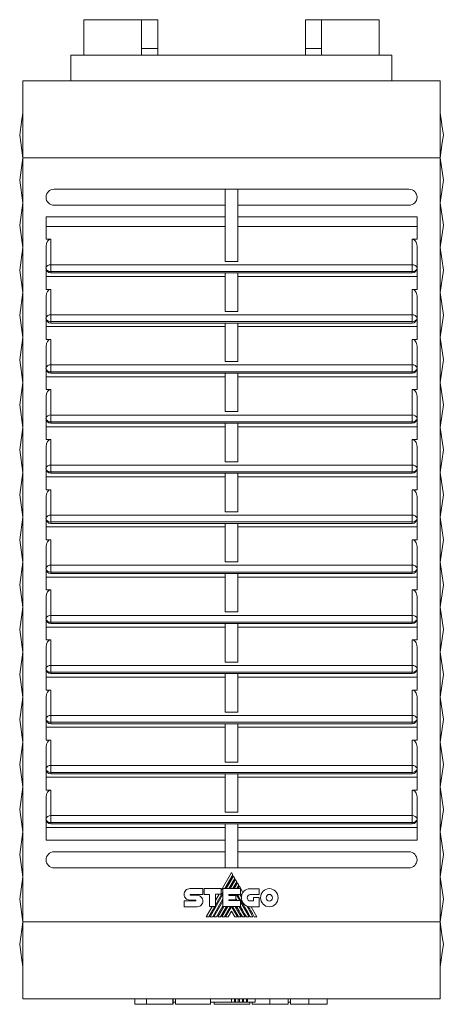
# Model space of a CAD drawing. Header units: millimetres. Extents: x 43 to 539, y 32 to 395.
# Tile 2 of 6: x 261 to 327, y 32 to 185. Entities that reach past the tile are written whole.
import ezdxf

# ---------------------------------------------------------------- set-up
doc = ezdxf.new("R2010")
doc.units = ezdxf.units.MM
doc.linetypes.add('PHANTOM', pattern=[12.7, 6.35, -1.27, 1.27, -1.27, 1.27, -1.27])
doc.layers.add('___VS___', color=7, linetype='Continuous', lineweight=15)

msp = doc.modelspace()

# ---------------------------------------------------------------- linework, layer by layer
at = {"color": 7, "linetype": 'Continuous', "lineweight": 15}
for p, q in [((271.41, 185.05), (271.41, 179.55)), ((271.41, 185.05), (280.41, 185.05)), ((280.41, 185.05), (280.41, 179.55)), ((280.41, 185.05), (282.92, 185.05)), ((282.92, 185.05), (282.92, 180.55)), ((305.92, 185.05), (305.92, 180.55)), ((305.92, 185.05), (308.42, 185.05)), ((308.42, 185.05), (317.42, 185.05)), ((308.42, 185.05), (308.42, 179.55)), ((317.42, 185.05), (317.42, 179.55)), ((269.41, 179.55), (269.41, 175.55)), ((269.41, 179.55), (319.42, 179.55)), ((280.41, 180.55), (282.92, 180.55)), ((282.92, 180.55), (282.92, 179.55)), ((305.92, 180.55), (308.42, 180.55)), ((305.92, 179.55), (305.92, 180.55)), ((319.42, 179.55), (319.42, 175.55)), ((261.92, 175.55), (261.92, 163.55)), ((261.92, 175.55), (326.92, 175.55)), ((326.92, 175.55), (326.92, 163.55)), ((261.92, 163.55), (261.42, 160.05)), ((326.92, 163.55), (261.92, 163.55)), ((261.92, 163.55), (261.92, 44.55)), ((326.92, 163.55), (326.92, 44.55)), ((327.42, 160.05), (326.92, 163.55)), ((261.42, 160.05), (261.92, 156.55)), ((326.92, 156.55), (327.42, 160.05)), ((293.42, 158.65), (266.77, 158.65)), ((293.42, 147.41), (293.42, 158.65)), ((293.42, 158.65), (295.42, 158.65)), ((295.42, 147.41), (295.42, 158.65)), ((322.07, 158.65), (295.42, 158.65)), ((261.92, 156.55), (261.42, 153.05)), ((327.42, 153.05), (326.92, 156.55)), ((266.77, 156.15), (293.42, 156.15)), ((295.42, 156.15), (322.07, 156.15)), ((293.42, 154.35), (265.52, 154.35)), ((265.52, 150.85), (265.52, 154.35)), ((323.32, 154.35), (295.42, 154.35)), ((323.32, 150.85), (323.32, 154.35)), ((261.42, 153.05), (261.92, 149.55)), ((293.42, 152.85), (265.52, 152.85)), ((323.32, 152.85), (295.42, 152.85)), ((326.92, 149.55), (327.42, 153.05)), ((266.27, 150.85), (265.52, 150.85)), ((266.27, 150.85), (266.27, 146.88)), ((323.32, 150.85), (322.57, 150.85)), ((322.57, 146.88), (322.57, 150.85)), ((261.92, 149.55), (261.42, 146.05)), ((265.52, 149.79), (265.52, 146.35)), ((323.32, 146.35), (323.32, 149.79)), ((327.42, 146.05), (326.92, 149.55)), ((293.42, 147.41), (295.42, 147.41)), ((261.42, 146.05), (261.92, 142.55)), ((265.52, 143.05), (265.52, 146.35)), ((266.27, 145.82), (266.27, 146.88)), ((266.27, 146.88), (322.57, 146.88)), ((266.27, 145.82), (322.57, 145.82)), ((322.57, 145.82), (322.57, 146.88)), ((323.32, 143.05), (323.32, 146.35)), ((326.92, 142.55), (327.42, 146.05)), ((293.42, 145.05), (265.52, 145.05)), ((266.27, 145.6), (293.42, 145.6)), ((293.42, 145.6), (295.42, 145.6)), ((293.42, 139.61), (293.42, 145.6)), ((295.42, 145.6), (322.57, 145.6)), ((295.42, 139.61), (295.42, 145.6)), ((323.32, 145.05), (295.42, 145.05)), ((266.27, 143.05), (265.52, 143.05)), ((266.27, 143.05), (266.27, 139.08)), ((323.32, 143.05), (322.57, 143.05)), ((322.57, 139.08), (322.57, 143.05)), ((261.92, 142.55), (261.42, 139.05)), ((265.52, 141.99), (265.52, 138.55)), ((323.32, 138.55), (323.32, 141.99)), ((327.42, 139.05), (326.92, 142.55)), ((293.42, 139.61), (295.42, 139.61)), ((261.42, 139.05), (261.92, 135.55)), ((265.52, 135.25), (265.52, 138.55)), ((266.27, 138.02), (266.27, 139.08)), ((266.27, 139.08), (322.57, 139.08)), ((266.27, 138.02), (322.57, 138.02)), ((322.57, 138.02), (322.57, 139.08)), ((323.32, 135.25), (323.32, 138.55)), ((326.92, 135.55), (327.42, 139.05)), ((293.42, 137.25), (265.52, 137.25)), ((266.27, 137.8), (293.42, 137.8)), ((293.42, 137.8), (295.42, 137.8)), ((293.42, 131.81), (293.42, 137.8)), ((295.42, 137.8), (322.57, 137.8)), ((295.42, 131.81), (295.42, 137.8)), ((323.32, 137.25), (295.42, 137.25)), ((261.92, 135.55), (261.42, 132.05)), ((266.27, 135.25), (265.52, 135.25)), ((266.27, 135.25), (266.27, 131.28)), ((323.32, 135.25), (322.57, 135.25)), ((322.57, 131.28), (322.57, 135.25)), ((327.42, 132.05), (326.92, 135.55)), ((265.52, 134.19), (265.52, 130.75)), ((323.32, 130.75), (323.32, 134.19)), ((261.42, 132.05), (261.92, 128.55)), ((326.92, 128.55), (327.42, 132.05)), ((265.52, 127.45), (265.52, 130.75)), ((266.27, 130.22), (266.27, 131.28)), ((266.27, 131.28), (322.57, 131.28)), ((293.42, 131.81), (295.42, 131.81)), ((322.57, 130.22), (322.57, 131.28)), ((323.32, 127.45), (323.32, 130.75)), ((293.42, 129.45), (265.52, 129.45)), ((266.27, 130.22), (322.57, 130.22)), ((266.27, 130), (293.42, 130)), ((293.42, 130), (295.42, 130)), ((293.42, 124.01), (293.42, 130)), ((295.42, 130), (322.57, 130)), ((295.42, 124.01), (295.42, 130)), ((323.32, 129.45), (295.42, 129.45)), ((261.92, 128.55), (261.42, 125.05)), ((266.27, 127.45), (265.52, 127.45)), ((266.27, 127.45), (266.27, 123.48)), ((323.32, 127.45), (322.57, 127.45)), ((322.57, 123.48), (322.57, 127.45)), ((327.42, 125.05), (326.92, 128.55)), ((265.52, 126.39), (265.52, 122.95)), ((323.32, 122.95), (323.32, 126.39)), ((261.42, 125.05), (261.92, 121.55)), ((326.92, 121.55), (327.42, 125.05)), ((265.52, 119.65), (265.52, 122.95)), ((266.27, 122.42), (266.27, 123.48)), ((266.27, 123.48), (322.57, 123.48)), ((293.42, 124.01), (295.42, 124.01)), ((322.57, 122.42), (322.57, 123.48)), ((323.32, 119.65), (323.32, 122.95)), ((261.92, 121.55), (261.42, 118.05)), ((293.42, 121.65), (265.52, 121.65)), ((266.27, 122.42), (322.57, 122.42)), ((266.27, 122.2), (293.42, 122.2)), ((293.42, 122.2), (295.42, 122.2)), ((293.42, 116.21), (293.42, 122.2)), ((295.42, 122.2), (322.57, 122.2)), ((295.42, 116.21), (295.42, 122.2)), ((323.32, 121.65), (295.42, 121.65)), ((327.42, 118.05), (326.92, 121.55)), ((266.27, 119.65), (265.52, 119.65)), ((266.27, 119.65), (266.27, 115.68)), ((323.32, 119.65), (322.57, 119.65)), ((322.57, 115.68), (322.57, 119.65)), ((265.52, 118.59), (265.52, 115.15)), ((323.32, 115.15), (323.32, 118.59)), ((261.42, 118.05), (261.92, 114.55)), ((326.92, 114.55), (327.42, 118.05)), ((265.52, 111.85), (265.52, 115.15)), ((266.27, 114.62), (266.27, 115.68)), ((266.27, 115.68), (322.57, 115.68)), ((293.42, 116.21), (295.42, 116.21)), ((322.57, 114.62), (322.57, 115.68)), ((323.32, 111.85), (323.32, 115.15)), ((261.92, 114.55), (261.42, 111.05)), ((293.42, 113.85), (265.52, 113.85)), ((266.27, 114.62), (322.57, 114.62)), ((266.27, 114.4), (293.42, 114.4)), ((293.42, 114.4), (295.42, 114.4)), ((293.42, 108.41), (293.42, 114.4)), ((295.42, 114.4), (322.57, 114.4)), ((295.42, 108.41), (295.42, 114.4)), ((323.32, 113.85), (295.42, 113.85)), ((327.42, 111.05), (326.92, 114.55)), ((261.42, 111.05), (261.92, 107.55)), ((266.27, 111.85), (265.52, 111.85)), ((265.52, 110.79), (265.52, 107.35)), ((266.27, 111.85), (266.27, 107.88)), ((323.32, 111.85), (322.57, 111.85)), ((322.57, 107.88), (322.57, 111.85)), ((323.32, 107.35), (323.32, 110.79)), ((326.92, 107.55), (327.42, 111.05)), ((261.92, 107.55), (261.42, 104.05)), ((265.52, 104.05), (265.52, 107.35)), ((266.27, 106.82), (266.27, 107.88)), ((266.27, 107.88), (322.57, 107.88)), ((293.42, 108.41), (295.42, 108.41)), ((322.57, 106.82), (322.57, 107.88)), ((323.32, 104.05), (323.32, 107.35)), ((327.42, 104.05), (326.92, 107.55)), ((293.42, 106.05), (265.52, 106.05)), ((266.27, 106.82), (322.57, 106.82)), ((266.27, 106.6), (293.42, 106.6)), ((293.42, 106.6), (295.42, 106.6)), ((293.42, 100.61), (293.42, 106.6)), ((295.42, 106.6), (322.57, 106.6)), ((295.42, 100.61), (295.42, 106.6)), ((323.32, 106.05), (295.42, 106.05)), ((261.42, 104.05), (261.92, 100.55)), ((266.27, 104.05), (265.52, 104.05)), ((265.52, 102.99), (265.52, 99.55)), ((266.27, 104.05), (266.27, 100.08)), ((323.32, 104.05), (322.57, 104.05)), ((322.57, 100.08), (322.57, 104.05)), ((323.32, 99.55), (323.32, 102.99)), ((326.92, 100.55), (327.42, 104.05)), ((261.92, 100.55), (261.42, 97.05)), ((266.27, 99.02), (266.27, 100.08)), ((266.27, 100.08), (322.57, 100.08)), ((293.42, 100.61), (295.42, 100.61)), ((322.57, 99.02), (322.57, 100.08)), ((327.42, 97.05), (326.92, 100.55)), ((265.52, 96.25), (265.52, 99.55)), ((293.42, 98.25), (265.52, 98.25)), ((266.27, 99.02), (322.57, 99.02)), ((266.27, 98.8), (293.42, 98.8)), ((293.42, 98.8), (295.42, 98.8)), ((293.42, 92.81), (293.42, 98.8)), ((295.42, 98.8), (322.57, 98.8)), ((295.42, 92.81), (295.42, 98.8)), ((323.32, 98.25), (295.42, 98.25)), ((323.32, 96.25), (323.32, 99.55)), ((261.42, 97.05), (261.92, 93.55)), ((326.92, 93.55), (327.42, 97.05)), ((265.52, 96.25), (266.27, 96.25)), ((265.52, 95.19), (265.52, 91.75)), ((266.27, 96.25), (266.27, 92.28)), ((322.57, 96.25), (323.32, 96.25)), ((322.57, 92.28), (322.57, 96.25)), ((323.32, 91.75), (323.32, 95.19)), ((261.92, 93.55), (261.42, 90.05)), ((327.42, 90.05), (326.92, 93.55)), ((266.27, 91.22), (266.27, 92.28)), ((266.27, 92.28), (322.57, 92.28)), ((293.42, 92.81), (295.42, 92.81)), ((322.57, 91.22), (322.57, 92.28)), ((265.52, 88.45), (265.52, 91.75)), ((266.27, 91.22), (322.57, 91.22)), ((266.27, 91), (293.42, 91)), ((293.42, 91), (295.42, 91)), ((293.42, 85.01), (293.42, 91)), ((295.42, 91), (322.57, 91)), ((295.42, 85.01), (295.42, 91)), ((323.32, 88.45), (323.32, 91.75)), ((261.42, 90.05), (261.92, 86.55)), ((293.42, 90.45), (265.52, 90.45)), ((323.32, 90.45), (295.42, 90.45)), ((326.92, 86.55), (327.42, 90.05)), ((266.27, 88.45), (265.52, 88.45)), ((266.27, 88.45), (266.27, 84.48)), ((323.32, 88.45), (322.57, 88.45)), ((322.57, 84.48), (322.57, 88.45)), ((261.92, 86.55), (261.42, 83.05)), ((265.52, 87.39), (265.52, 83.95)), ((323.32, 83.95), (323.32, 87.39)), ((327.42, 83.05), (326.92, 86.55)), ((266.27, 83.42), (266.27, 84.48)), ((266.27, 84.48), (322.57, 84.48)), ((293.42, 85.01), (295.42, 85.01)), ((322.57, 83.42), (322.57, 84.48)), ((261.42, 83.05), (261.92, 79.55)), ((265.52, 80.65), (265.52, 83.95)), ((266.27, 83.42), (322.57, 83.42)), ((266.27, 83.2), (293.42, 83.2)), ((293.42, 83.2), (295.42, 83.2)), ((293.42, 77.21), (293.42, 83.2)), ((295.42, 83.2), (322.57, 83.2)), ((295.42, 77.21), (295.42, 83.2)), ((323.32, 80.65), (323.32, 83.95)), ((326.92, 79.55), (327.42, 83.05)), ((293.42, 82.65), (265.52, 82.65)), ((323.32, 82.65), (295.42, 82.65)), ((266.27, 80.65), (265.52, 80.65)), ((266.27, 80.65), (266.27, 76.68)), ((323.32, 80.65), (322.57, 80.65)), ((322.57, 76.68), (322.57, 80.65)), ((261.92, 79.55), (261.42, 76.05)), ((265.52, 79.59), (265.52, 76.15)), ((323.32, 76.15), (323.32, 79.59)), ((327.42, 76.05), (326.92, 79.55)), ((266.27, 75.62), (266.27, 76.68)), ((266.27, 76.68), (322.57, 76.68)), ((293.42, 77.21), (295.42, 77.21)), ((322.57, 75.62), (322.57, 76.68)), ((261.42, 76.05), (261.92, 72.55)), ((265.52, 72.85), (265.52, 76.15)), ((266.27, 75.62), (322.57, 75.62)), ((266.27, 75.4), (293.42, 75.4)), ((293.42, 75.4), (295.42, 75.4)), ((293.42, 69.41), (293.42, 75.4)), ((295.42, 75.4), (322.57, 75.4)), ((295.42, 69.41), (295.42, 75.4)), ((323.32, 72.85), (323.32, 76.15)), ((326.92, 72.55), (327.42, 76.05)), ((293.42, 74.85), (265.52, 74.85)), ((323.32, 74.85), (295.42, 74.85)), ((261.92, 72.55), (261.42, 69.05)), ((266.27, 72.85), (265.52, 72.85)), ((266.27, 72.85), (266.27, 68.88)), ((323.32, 72.85), (322.57, 72.85)), ((322.57, 68.88), (322.57, 72.85)), ((327.42, 69.05), (326.92, 72.55)), ((265.52, 71.79), (265.52, 68.35)), ((323.32, 68.35), (323.32, 71.79)), ((261.42, 69.05), (261.92, 65.55)), ((293.42, 69.41), (295.42, 69.41)), ((326.92, 65.55), (327.42, 69.05)), ((265.52, 65.05), (265.52, 68.35)), ((266.27, 67.82), (266.27, 68.88)), ((266.27, 68.88), (322.57, 68.88)), ((266.27, 67.82), (322.57, 67.82)), ((266.27, 67.6), (293.42, 67.6)), ((293.42, 67.6), (295.42, 67.6)), ((293.42, 61.61), (293.42, 67.6)), ((295.42, 67.6), (322.57, 67.6)), ((295.42, 61.61), (295.42, 67.6)), ((322.57, 67.82), (322.57, 68.88)), ((323.32, 65.05), (323.32, 68.35)), ((293.42, 67.05), (265.52, 67.05)), ((323.32, 67.05), (295.42, 67.05)), ((261.92, 65.55), (261.42, 62.05)), ((266.27, 65.05), (265.52, 65.05)), ((266.27, 65.05), (266.27, 61.08)), ((323.32, 65.05), (322.57, 65.05)), ((322.57, 61.08), (322.57, 65.05)), ((327.42, 62.05), (326.92, 65.55)), ((265.52, 63.99), (265.52, 60.55)), ((323.32, 60.55), (323.32, 63.99)), ((261.42, 62.05), (261.92, 58.55)), ((293.42, 61.61), (295.42, 61.61)), ((326.92, 58.55), (327.42, 62.05)), ((265.52, 57.25), (265.52, 60.55)), ((266.27, 60.02), (266.27, 61.08)), ((266.27, 61.08), (322.57, 61.08)), ((266.27, 60.02), (322.57, 60.02)), ((322.57, 60.02), (322.57, 61.08)), ((323.32, 57.25), (323.32, 60.55)), ((261.92, 58.55), (261.42, 55.05)), ((293.42, 59.25), (265.52, 59.25)), ((266.27, 59.8), (293.42, 59.8)), ((293.42, 59.8), (295.42, 59.8)), ((293.42, 52.95), (293.42, 59.8)), ((295.42, 59.8), (322.57, 59.8)), ((295.42, 52.95), (295.42, 59.8)), ((323.32, 59.25), (295.42, 59.25)), ((327.42, 55.05), (326.92, 58.55)), ((293.42, 57.25), (265.52, 57.25)), ((323.32, 57.25), (295.42, 57.25)), ((293.42, 55.45), (266.77, 55.45)), ((322.07, 55.45), (295.42, 55.45)), ((261.42, 55.05), (261.92, 51.55)), ((326.92, 51.55), (327.42, 55.05)), ((266.77, 52.95), (293.42, 52.95)), ((294.42, 52.21), (292.82, 49.43)), ((293.42, 52.95), (295.42, 52.95)), ((294.63, 51.84), (294.42, 52.21)), ((295.42, 52.95), (322.07, 52.95)), ((261.92, 51.55), (261.42, 48.05)), ((293.4, 49.71), (294.63, 51.84)), ((294.73, 51.67), (293.59, 49.71)), ((294.01, 49.71), (294.94, 51.31)), ((295.03, 51.15), (294.2, 49.71)), ((294.62, 49.71), (295.24, 50.79)), ((294.94, 51.31), (294.73, 51.67)), ((295.33, 50.62), (294.81, 49.71)), ((295.24, 50.79), (295.03, 51.15)), ((295.55, 50.25), (295.33, 50.62)), ((327.42, 48.05), (326.92, 51.55)), ((287.93, 49.72), (289.94, 49.72)), ((289.94, 49.72), (289.94, 48.82)), ((290.14, 48.82), (290.14, 49.72)), ((290.14, 49.72), (292.82, 49.72)), ((291.92, 47.15), (293.09, 49.16)), ((292.82, 49.72), (292.82, 48.83)), ((293.09, 46.94), (293.09, 49.71)), ((293.09, 49.71), (295.82, 49.71)), ((295.23, 49.71), (295.55, 50.25)), ((295.64, 50.1), (295.41, 49.71)), ((296.2, 49.12), (295.64, 50.1)), ((295.82, 49.71), (295.82, 48.81)), ((297.34, 49.7), (298.74, 49.7)), ((298.74, 49.7), (298.74, 48.8)), ((261.42, 48.05), (261.92, 44.55)), ((287.04, 47.79), (288.81, 47.79)), ((288.81, 47.94), (287.93, 47.94)), ((288.04, 48.82), (289.94, 48.82)), ((288.05, 48.68), (289.07, 48.68)), ((291.01, 48.82), (290.14, 48.82)), ((291.01, 46.94), (291.01, 48.82)), ((291.07, 45.34), (293.09, 48.83)), ((291.49, 45.34), (293.09, 48.11)), ((291.68, 45.34), (293.09, 47.78)), ((292.82, 48.83), (291.92, 48.83)), ((291.92, 46.94), (291.92, 48.83)), ((292.47, 48.83), (291.92, 47.89)), ((293.99, 48.81), (295.82, 48.81)), ((293.99, 48.81), (293.99, 48.67)), ((293.99, 48.67), (295.08, 48.67)), ((293.99, 47.99), (295.08, 47.99)), ((293.99, 47.99), (293.99, 47.86)), ((293.99, 47.86), (295.8, 47.86)), ((294.16, 47.86), (294.24, 47.99)), ((294.2, 48.67), (294.29, 48.81)), ((294.34, 47.86), (294.42, 47.99)), ((294.63, 48.67), (294.71, 48.81)), ((294.81, 48.67), (294.9, 48.81)), ((295, 47.99), (295.08, 47.86)), ((295.08, 48.67), (295.08, 47.99)), ((295.23, 48.66), (295.32, 48.81)), ((295.23, 48.66), (295.69, 47.86)), ((295.74, 48.81), (295.98, 48.4)), ((295.8, 46.94), (295.8, 47.86)), ((295.8, 47.67), (297.15, 45.34)), ((298.74, 48.8), (297.34, 48.8)), ((297.34, 47.8), (297.83, 47.8)), ((297.83, 47.8), (297.83, 48.33)), ((297.83, 48.33), (298.71, 48.33)), ((298.71, 48.33), (298.71, 46.9)), ((326.92, 44.55), (327.42, 48.05)), ((289.07, 46.9), (287.04, 46.9)), ((291.38, 46.94), (290.45, 45.34)), ((290.88, 45.34), (291.8, 46.94)), ((291.01, 46.94), (291.92, 46.94)), ((292.09, 45.34), (293.09, 47.06)), ((292.28, 45.34), (293.21, 46.94)), ((292.7, 45.34), (293.63, 46.94)), ((292.89, 45.34), (293.82, 46.94)), ((293.09, 46.94), (295.8, 46.94)), ((293.31, 45.34), (294.24, 46.94)), ((293.5, 45.34), (294.41, 46.93)), ((294.41, 46.2), (293.91, 45.34)), ((295.33, 45.34), (294.41, 46.93)), ((294.41, 46.2), (294.91, 45.34)), ((295.52, 45.34), (294.59, 46.94)), ((295.01, 46.94), (295.93, 45.34)), ((295.61, 46.94), (296.54, 45.34)), ((296.78, 47.02), (297.75, 45.34)), ((298.71, 46.9), (297.35, 46.9)), ((298.38, 45.34), (297.48, 46.9)), ((261.92, 44.55), (326.92, 44.55)), ((261.92, 44.55), (261.92, 32.55)), ((326.92, 44.55), (326.92, 32.55)), ((326.92, 32.55), (261.92, 32.55)), ((279.34, 31.7), (279.34, 32.55)), ((281.16, 31.7), (281.16, 32.55)), ((285.28, 31.7), (285.28, 32.55)), ((285.31, 31.7), (285.31, 32.55)), ((285.68, 31.7), (285.68, 32.55)), ((291.15, 31.7), (291.15, 32.55)), ((294.43, 32.04), (294.43, 32.55)), ((294.86, 32.04), (294.86, 32.55)), ((295.06, 32.04), (295.06, 32.55)), ((295.48, 32.04), (295.48, 32.55)), ((295.67, 32.04), (295.67, 32.55)), ((296.11, 32.04), (296.11, 32.55)), ((296.3, 32.04), (296.3, 32.55)), ((296.73, 32.04), (296.73, 32.55)), ((296.92, 32.04), (296.92, 32.55)), ((298.1, 32.04), (298.1, 32.55)), ((300.4, 31.7), (300.4, 32.55)), ((303.27, 31.7), (303.27, 32.55)), ((303.59, 31.7), (303.59, 32.55)), ((306.47, 31.7), (306.47, 32.55)), ((309.34, 31.7), (309.34, 32.55)), ((281.16, 31.7), (285.28, 31.7)), ((285.68, 32.05), (285.31, 32.05)), ((285.68, 31.7), (291.15, 31.7)), ((294.43, 32.04), (291.15, 32.04)), ((291.7, 31.7), (291.7, 32.04)), ((291.7, 31.7), (297.29, 31.7)), ((294.86, 32.04), (294.43, 32.04)), ((295.06, 32.04), (294.86, 32.04)), ((295.48, 32.04), (295.06, 32.04)), ((295.67, 32.04), (295.48, 32.04)), ((296.11, 32.04), (295.67, 32.04)), ((296.3, 32.04), (296.11, 32.04)), ((296.73, 32.04), (296.3, 32.04)), ((296.92, 32.04), (296.73, 32.04)), ((298.1, 32.04), (296.92, 32.04)), ((297.29, 31.7), (297.29, 32.04)), ((297.62, 31.7), (297.62, 32.04)), ((303.27, 31.7), (300.4, 31.7)), ((303.59, 32.05), (303.21, 32.05))]:
    msp.add_line(p, q, dxfattribs=at)
at = {"color": 8, "linetype": 'Continuous', "lineweight": 15}
for p, q in [((266.27, 145.6), (266.27, 145.82)), ((322.57, 145.6), (322.57, 145.82)), ((266.27, 137.8), (266.27, 138.02)), ((322.57, 137.8), (322.57, 138.02)), ((266.27, 130), (266.27, 130.22)), ((322.57, 130), (322.57, 130.22)), ((266.27, 122.2), (266.27, 122.42)), ((322.57, 122.2), (322.57, 122.42)), ((266.27, 114.4), (266.27, 114.62)), ((322.57, 114.4), (322.57, 114.62)), ((266.27, 106.6), (266.27, 106.82)), ((322.57, 106.6), (322.57, 106.82)), ((266.27, 98.8), (266.27, 99.02)), ((322.57, 98.8), (322.57, 99.02)), ((266.27, 91), (266.27, 91.22)), ((322.57, 91), (322.57, 91.22)), ((266.27, 83.2), (266.27, 83.42)), ((322.57, 83.2), (322.57, 83.42)), ((266.27, 75.4), (266.27, 75.62)), ((322.57, 75.4), (322.57, 75.62)), ((266.27, 67.6), (266.27, 67.82)), ((322.57, 67.6), (322.57, 67.82)), ((266.27, 59.8), (266.27, 60.02)), ((322.57, 59.8), (322.57, 60.02))]:
    msp.add_line(p, q, dxfattribs=at)
at = {"color": 7, "linetype": 'Continuous', "lineweight": 15, "flags": 128}
for points in [[(261.92, 170.55), (261.76, 169.49), (261.6, 168.32), (261.42, 167.05)], [(327.42, 167.05), (327.24, 168.32), (327.07, 169.49), (326.92, 170.55)], [(261.42, 167.05), (261.58, 165.91), (261.75, 164.74), (261.92, 163.55)], [(326.92, 163.55), (327.09, 164.74), (327.25, 165.91), (327.42, 167.05)], [(297.96, 45.34), (297.68, 45.83), (297.41, 46.28), (297.22, 46.62), (297.03, 46.94)], [(261.92, 44.55), (261.75, 43.36), (261.58, 42.19), (261.42, 41.05)], [(327.42, 41.05), (327.25, 42.19), (327.09, 43.36), (326.92, 44.55)], [(261.42, 41.05), (261.6, 39.78), (261.76, 38.61), (261.92, 37.55)], [(326.92, 37.55), (327.07, 38.61), (327.24, 39.78), (327.42, 41.05)]]:
    msp.add_lwpolyline(points, dxfattribs=at)
at = {"color": 7, "linetype": 'Continuous', "lineweight": 15}
for centre, radius, start, end in [((266.77, 157.4), 1.25, 90, 270), ((322.07, 157.4), 1.25, 270, 90), ((266.17, 146.22), 0.67, 81.9504, 168.5782), ((266.27, 146.35), 0.75, 180, 270), ((266.17, 146.48), 0.67, 191.4219, 278.0491), ((322.66, 146.22), 0.67, 11.4218, 98.0497), ((322.57, 146.35), 0.75, 270, 0), ((322.66, 146.48), 0.67, 261.9509, 348.578), ((266.17, 138.42), 0.67, 81.9507, 168.5783), ((266.27, 138.55), 0.75, 180, 270), ((266.17, 138.68), 0.67, 191.4218, 278.0496), ((322.66, 138.42), 0.67, 11.4218, 98.0493), ((322.57, 138.55), 0.75, 270, 0), ((322.66, 138.68), 0.67, 261.9503, 348.5782), ((266.17, 130.62), 0.67, 81.9504, 168.5782), ((266.27, 130.75), 0.75, 180, 270), ((266.17, 130.88), 0.67, 191.4217, 278.0493), ((322.66, 130.62), 0.67, 11.4218, 98.0497), ((322.57, 130.75), 0.75, 270, 0), ((322.66, 130.88), 0.67, 261.9507, 348.5782), ((266.17, 122.82), 0.67, 81.9509, 168.5781), ((266.27, 122.95), 0.75, 180, 270), ((266.17, 123.08), 0.67, 191.4218, 278.0496), ((322.66, 122.82), 0.67, 11.422, 98.0491), ((322.57, 122.95), 0.75, 270, 0), ((322.66, 123.08), 0.67, 261.9503, 348.5782), ((266.17, 115.02), 0.67, 81.9502, 168.5788), ((266.27, 115.15), 0.75, 180, 270), ((266.17, 115.28), 0.67, 191.4221, 278.0497), ((322.66, 115.02), 0.67, 11.4212, 98.0499), ((322.57, 115.15), 0.75, 270, 360), ((322.66, 115.28), 0.67, 261.9502, 348.5779), ((266.17, 107.22), 0.67, 81.9505, 168.5785), ((266.27, 107.35), 0.75, 180, 270), ((266.17, 107.48), 0.67, 191.4223, 278.0487), ((322.66, 107.22), 0.67, 11.4215, 98.0496), ((322.57, 107.35), 0.75, 270, 360), ((322.66, 107.48), 0.67, 261.9512, 348.5777), ((266.17, 99.42), 0.67, 81.9503, 168.5779), ((322.66, 99.42), 0.67, 11.4221, 98.0498), ((266.27, 99.55), 0.75, 180, 270), ((266.17, 99.68), 0.67, 191.4212, 278.0498), ((322.57, 99.55), 0.75, 270, 360), ((322.66, 99.68), 0.67, 261.9501, 348.5788), ((266.17, 91.62), 0.67, 81.9502, 168.5788), ((322.66, 91.62), 0.67, 11.4212, 98.0499), ((266.27, 91.75), 0.75, 180, 270), ((266.17, 91.88), 0.67, 191.4221, 278.0497), ((322.57, 91.75), 0.75, 270, 360), ((322.66, 91.88), 0.67, 261.9502, 348.5779), ((266.17, 83.82), 0.67, 81.9505, 168.5785), ((322.66, 83.82), 0.67, 11.4215, 98.0496), ((266.27, 83.95), 0.75, 180, 270), ((266.17, 84.08), 0.67, 191.4221, 278.0497), ((322.57, 83.95), 0.75, 270, 360), ((322.66, 84.08), 0.67, 261.9502, 348.5779), ((266.17, 76.02), 0.67, 81.9513, 168.5777), ((322.66, 76.02), 0.67, 11.4223, 98.0488), ((266.27, 76.15), 0.75, 180, 270), ((266.17, 76.28), 0.67, 191.4215, 278.0495), ((322.57, 76.15), 0.75, 270, 0), ((322.66, 76.28), 0.67, 261.9504, 348.5785), ((266.17, 68.22), 0.67, 81.9503, 168.5779), ((266.27, 68.35), 0.75, 180, 270), ((266.17, 68.48), 0.67, 191.4212, 278.0498), ((322.66, 68.22), 0.67, 11.4221, 98.0498), ((322.57, 68.35), 0.75, 270, 0), ((322.66, 68.48), 0.67, 261.9501, 348.5788), ((266.17, 60.42), 0.67, 81.9502, 168.5788), ((266.27, 60.55), 0.75, 180, 270), ((266.17, 60.68), 0.67, 191.4221, 278.0497), ((322.66, 60.42), 0.67, 11.4212, 98.0499), ((322.57, 60.55), 0.75, 270, 0), ((322.66, 60.68), 0.67, 261.9502, 348.5779), ((266.77, 54.2), 1.25, 90, 270), ((322.07, 54.2), 1.25, 270, 90), ((297.51, 48.34), 1.53, 149.0381, 166.8386), ((297.35, 48.27), 1.38, 174.6401, 270)]:
    msp.add_arc(centre, radius, start, end, dxfattribs=at)
for centre, major_axis, start_param, end_param in [((266.27, 149.79), (0, 1.06), 0, 1.570796), ((322.57, 149.79), (0, -1.06), 1.570796, 3.141593), ((266.27, 141.99), (0, 1.06), 0, 1.570796), ((322.57, 141.99), (0, -1.06), 1.570796, 3.141593), ((266.27, 134.19), (0, 1.06), 0, 1.570796), ((322.57, 134.19), (0, -1.06), 1.570796, 3.141593), ((266.27, 126.39), (0, 1.06), 0, 1.570796), ((322.57, 126.39), (0, -1.06), 1.570796, 3.141593), ((266.27, 118.59), (0, 1.06), 0, 1.570796), ((322.57, 118.59), (0, -1.06), 1.570796, 3.141593), ((266.27, 110.79), (0, 1.06), 0, 1.570796), ((322.57, 110.79), (0, -1.06), 1.570796, 3.141593), ((266.27, 102.99), (0, 1.06), 0, 1.570796), ((322.57, 102.99), (0, -1.06), 1.570796, 3.141593), ((266.27, 95.19), (0, 1.06), 0, 1.570796), ((322.57, 95.19), (0, -1.06), 1.570796, 3.141593), ((266.27, 87.39), (0, 1.06), 0, 1.570796), ((322.57, 87.39), (0, -1.06), 1.570796, 3.141593), ((266.27, 79.59), (0, 1.06), 0, 1.570796), ((322.57, 79.59), (0, -1.06), 1.570796, 3.141593), ((266.27, 71.79), (0, 1.06), 0, 1.570796), ((322.57, 71.79), (0, -1.06), 1.570796, 3.141593), ((266.27, 63.99), (0, 1.06), 0, 1.570796), ((322.57, 63.99), (0, -1.06), 1.570796, 3.141593)]:
    msp.add_ellipse(centre, major_axis=major_axis, ratio=0.707107, start_param=start_param, end_param=end_param, dxfattribs=at)
for points in [[(287.04, 48.82), (287.04, 49.07), (287.14, 49.29), (287.3, 49.46)], [(287.3, 49.46), (287.46, 49.62), (287.68, 49.72), (287.93, 49.72)], [(296.2, 49.12), (296.24, 49.2), (296.3, 49.26), (296.35, 49.32)], [(296.35, 49.32), (296.58, 49.56), (296.91, 49.7), (297.34, 49.7)], [(298.94, 48.3), (298.94, 48.69), (299.09, 49.04), (299.34, 49.3)], [(299.34, 49.3), (299.59, 49.56), (299.93, 49.71), (300.31, 49.71)], [(300.31, 49.71), (300.69, 49.71), (301.03, 49.56), (301.28, 49.3)], [(301.28, 49.3), (301.53, 49.04), (301.68, 48.69), (301.68, 48.3)], [(287.28, 48.19), (287.13, 48.34), (287.04, 48.55), (287.04, 48.82)], [(287.93, 47.94), (287.67, 47.95), (287.44, 48.03), (287.28, 48.19)], [(288.01, 48.8), (288, 48.79), (287.99, 48.77), (287.99, 48.74)], [(287.99, 48.74), (287.99, 48.73), (288, 48.71), (288.01, 48.7)], [(288.04, 48.82), (288.03, 48.82), (288.02, 48.81), (288.01, 48.8)], [(288.01, 48.7), (288.02, 48.69), (288.03, 48.68), (288.05, 48.68)], [(288.85, 47.92), (288.84, 47.93), (288.83, 47.94), (288.81, 47.94)], [(288.81, 47.79), (288.83, 47.79), (288.85, 47.8), (288.86, 47.81)], [(288.88, 47.86), (288.88, 47.88), (288.87, 47.9), (288.85, 47.92)], [(288.86, 47.81), (288.87, 47.82), (288.88, 47.84), (288.88, 47.86)], [(289.07, 48.68), (289.31, 48.68), (289.53, 48.58), (289.69, 48.41)], [(289.69, 48.41), (289.85, 48.24), (289.95, 48.01), (289.95, 47.76)], [(289.95, 47.76), (289.95, 47.51), (289.86, 47.3), (289.7, 47.15)], [(295.28, 47.86), (295.19, 48.01), (295.13, 48.12), (295.08, 48.2)], [(297.34, 45.34), (296.06, 47.55), (295.39, 48.71), (295.33, 48.81)], [(296.02, 48.69), (295.94, 48.82), (295.87, 48.94), (295.82, 49.04)], [(295.98, 48.4), (295.99, 48.5), (296, 48.59), (296.02, 48.69)], [(297, 48.66), (296.91, 48.57), (296.86, 48.44), (296.86, 48.3)], [(296.86, 48.3), (296.86, 48.16), (296.91, 48.03), (297, 47.94)], [(297.34, 48.8), (297.21, 48.8), (297.09, 48.75), (297, 48.66)], [(297, 47.94), (297.09, 47.85), (297.21, 47.8), (297.34, 47.8)], [(299.34, 47.31), (299.09, 47.56), (298.94, 47.91), (298.94, 48.3)], [(299.96, 48.67), (299.86, 48.57), (299.81, 48.44), (299.81, 48.3)], [(299.81, 48.3), (299.81, 48.16), (299.86, 48.03), (299.96, 47.93)], [(300.31, 48.82), (300.17, 48.82), (300.05, 48.76), (299.96, 48.67)], [(299.96, 47.93), (300.05, 47.84), (300.17, 47.78), (300.31, 47.78)], [(300.66, 48.67), (300.57, 48.76), (300.45, 48.82), (300.31, 48.82)], [(300.31, 47.78), (300.45, 47.78), (300.57, 47.84), (300.66, 47.93)], [(300.81, 48.3), (300.81, 48.44), (300.75, 48.57), (300.66, 48.67)], [(300.66, 47.93), (300.75, 48.03), (300.81, 48.16), (300.81, 48.3)], [(301.68, 48.3), (301.68, 47.91), (301.53, 47.56), (301.28, 47.31)], [(289.7, 47.15), (289.54, 47), (289.32, 46.9), (289.07, 46.9)], [(296.12, 45.34), (295.73, 46.01), (295.43, 46.55), (295.2, 46.94)], [(296.73, 45.34), (296.36, 45.98), (296.05, 46.51), (295.8, 46.95)], [(300.31, 46.89), (299.93, 46.89), (299.59, 47.05), (299.34, 47.31)], [(301.28, 47.31), (301.03, 47.05), (300.69, 46.89), (300.31, 46.89)], [(279.34, 31.7), (279.34, 31.7), (280.15, 31.7), (281.16, 31.7)], [(300.4, 31.7), (298.86, 31.7), (297.62, 31.7), (297.62, 31.7)], [(303.59, 31.7), (303.59, 31.7), (304.88, 31.7), (306.47, 31.7)], [(306.47, 31.7), (308.05, 31.7), (309.34, 31.7), (309.34, 31.7)]]:
    msp.add_open_spline(points, degree=3, dxfattribs=at)
at = {"layer": '___VS___', "linetype": 'PHANTOM'}
for p, q in [((287.04, 47.79), (287.04, 46.9)), ((290.45, 45.34), (290.88, 45.34)), ((291.07, 45.34), (291.49, 45.34)), ((291.68, 45.34), (292.09, 45.34)), ((292.28, 45.34), (292.7, 45.34)), ((292.89, 45.34), (293.31, 45.34)), ((293.5, 45.34), (293.91, 45.34)), ((294.91, 45.34), (295.33, 45.34)), ((295.52, 45.34), (295.93, 45.34)), ((296.12, 45.34), (296.54, 45.34)), ((296.73, 45.34), (297.15, 45.34)), ((297.34, 45.34), (297.75, 45.34)), ((297.96, 45.34), (298.38, 45.34))]:
    msp.add_line(p, q, dxfattribs=at)

doc.saveas('drawing.dxf')
